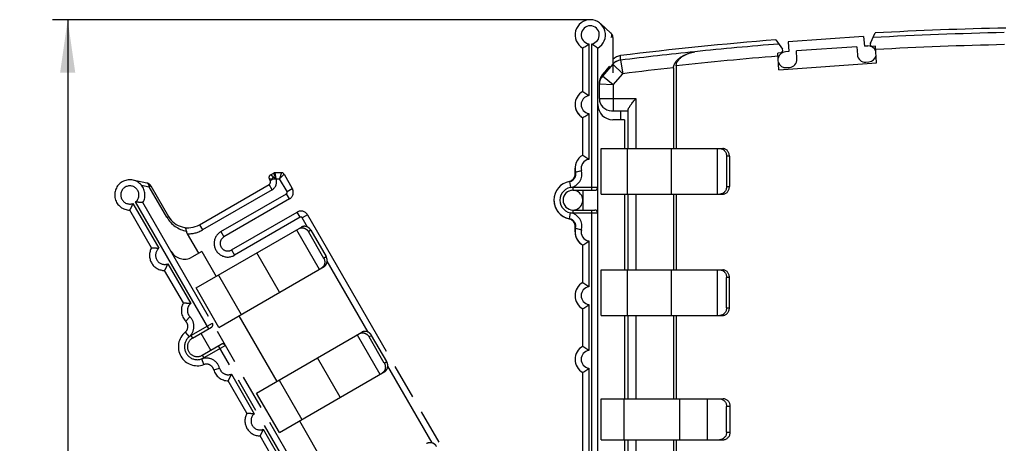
# Model space of a CAD drawing. Header units: millimetres. Extents: x 0 to 420, y 0 to 297.
# Tile 14 of 33: x 155 to 220, y 230 to 258. Entities that reach past the tile are written whole.
import ezdxf

# ---------------------------------------------------------------- set-up
doc = ezdxf.new("R2010")
doc.units = ezdxf.units.MM
doc.header["$LTSCALE"] = 23.1
doc.linetypes.add('PHANTOM', pattern=[0.8, 0.45, -0.05, 0.1, -0.05, 0.1, -0.05])
doc.layers.get('0').update_dxf_attribs({"linetype": 'CONTINUOUS'})
for name, color, linetype in [('DEFAULT_3', 7, 'PHANTOM'), ('T-EM12-T00-100-LINDXF_DIMENSION', 7, 'CONTINUOUS'), ('T-EM12-T00-1DXF_CONTINUOUS_LINE', 7, 'CONTINUOUS'), ('T-REX12-TXX_DXF_CONTINUOUS_LINE', 7, 'CONTINUOUS')]:
    doc.layers.add(name, color=color, linetype=linetype)
doc.styles.get("Standard").update_dxf_attribs({"font": 'txt', "width": 0.8})
doc.dimstyles.new('DIMSTYLE_1', dxfattribs={"dimtxt": 2.5, "dimasz": 3.5, "dimexe": 1, "dimexo": 0, "dimtad": 1, "dimdec": 3, "dimdsep": 46, "dimtxsty": 'Standard', "dimblk": '_FILLED', "dimblk1": '_FILLED', "dimblk2": '_FILLED', "dimcen": 0.09, "dimclrt": 5, "dimadec": 0, "dimazin": 0, "dimtp": 0.3, "dimtm": 0.3, "dimtfac": 1, "dimtdec": 3, "dimtofl": 0, "dimtmove": 0, "dimatfit": 3, "dimldrblk": '_FILLED', "dimfxl": 1, "dimtolj": 1, "dimarcsym": 0})

# ---------------------------------------------------------------- blocks, each defined once
blk = doc.blocks.new('_FILLED')
at = {"color": 0, "linetype": 'ByBlock'}
blk.add_solid([(0, 0), (-1, 0.143), (-1, -0.143)], dxfattribs=at)
blk = doc.blocks.new('*D1')
at = {"layer": 'T-EM12-T00-100-LINDXF_DIMENSION', "color": 2, "linetype": 'Continuous'}
for p, q in [((157.509, 257.63), (157.134, 257.63)), ((192.633, 257.63), (157.509, 257.63)), ((158.134, 257.63), (158.134, 208.38)), ((158.134, 159.13), (158.134, 208.38)), ((157.509, 159.13), (157.134, 159.13)), ((212.133, 159.13), (157.509, 159.13))]:
    blk.add_line(p, q, dxfattribs=at)
at = {"layer": 'T-EM12-T00-100-LINDXF_DIMENSION', "color": 2, "linetype": 'Continuous', "xscale": 3.5, "yscale": 3.5, "zscale": 3.5}
for p, rotation in [((158.134, 257.63), 90), ((158.134, 159.13), 270)]:
    blk.add_blockref('_FILLED', p, dxfattribs=dict(at, rotation=rotation))
at = {"layer": 'T-EM12-T00-100-LINDXF_DIMENSION', "color": 5, "linetype": 'Continuous', "insert": (155.009, 208.38), "char_height": 2.5, "width": 8.83929, "attachment_point": 2, "rotation": 90, "line_spacing_factor": 0.9}
blk.add_mtext(' 99', dxfattribs=at)

msp = doc.modelspace()

# ---------------------------------------------------------------- linework, layer by layer
at = {"layer": 'DEFAULT_3', "color": 8, "linetype": 'PHANTOM'}
for p, q in [((163.3594, 246.8601), (162.4401, 247.0523)), ((171.4967, 247.0326), (171.4467, 247.1192)), ((171.5199, 247.3924), (171.7333, 247.5156)), ((171.8333, 247.5424), (172.2415, 247.5424)), ((172.4147, 247.4424), (172.9627, 246.4933)), ((163.6239, 246.6685), (164.7845, 244.6584)), ((166.8335, 244.1094), (171.4234, 246.7594)), ((172.7797, 245.8103), (168.4495, 243.3103)), ((163.6694, 242.5897), (162.2354, 245.0735)), ((185.9184, 206.0533), (163.1015, 245.5735)), ((168.9495, 242.4443), (173.2797, 244.9443)), ((173.9627, 244.7613), (192.1326, 213.2901)), ((166.6063, 239.9367), (173.5606, 243.9518)), ((166.0253, 243.5093), (166.7675, 242.2237)), ((174.0297, 243.6453), (175.0297, 241.9132)), ((174.1927, 243.7394), (175.1927, 242.0073)), ((166.984, 242.3487), (166.3345, 241.9737)), ((166.984, 242.3487), (167.934, 240.7033)), ((168.1063, 237.3386), (175.0606, 241.3537)), ((165.7694, 238.9524), (164.5354, 241.0897)), ((168.1063, 237.3386), (166.6063, 239.9367)), ((169.434, 238.1052), (171.934, 233.7751)), ((166.3645, 236.6217), (167.6202, 237.3467)), ((166.9274, 236.9467), (167.5774, 235.8209)), ((170.6063, 233.0085), (177.5606, 237.0236)), ((179.0297, 234.985), (178.0297, 236.7171)), ((179.1927, 235.0791), (178.1927, 236.8112)), ((167.0145, 235.4959), (168.2702, 236.2209)), ((172.1063, 230.4104), (179.0606, 234.4255)), ((169.9694, 231.6778), (168.7354, 233.8151)), ((172.1063, 230.4104), (170.6063, 233.0085)), ((173.434, 231.177), (176.184, 226.4138)), ((172.0694, 228.0405), (170.8354, 230.1778))]:
    msp.add_line(p, q, dxfattribs=at)
at = {"layer": 'DEFAULT_3', "color": 9, "linetype": 'PHANTOM'}
for p, q in [((171.6699, 247.1326), (171.4467, 247.1192)), ((171.4967, 247.0326), (171.6699, 247.1326)), ((171.7065, 247.2692), (171.5199, 247.3924)), ((171.8868, 247.1424), (171.7333, 247.5156)), ((171.8868, 247.1424), (171.8333, 247.5424)), ((171.8868, 247.1424), (171.8858, 247.1418)), ((171.8868, 247.1424), (172.1261, 247.1424)), ((172.2415, 247.5424), (172.1261, 247.1424)), ((172.4147, 247.4424), (172.1261, 247.1424)), ((172.6163, 246.2933), (172.1261, 247.1424)), ((162.9988, 246.7195), (163.5225, 246.61)), ((163.6239, 246.6685), (163.5225, 246.61)), ((164.683, 244.5998), (163.5225, 246.61)), ((171.6234, 246.4129), (167.0335, 243.7629)), ((171.6234, 246.4129), (171.4234, 246.7594)), ((172.6163, 246.2933), (172.9627, 246.4933)), ((168.2495, 243.6567), (172.5797, 246.1567)), ((172.7797, 245.8103), (172.5797, 246.1567)), ((162.4446, 245.5111), (164.153, 242.5521)), ((167.447, 237.2467), (162.6178, 245.6111)), ((164.683, 244.5998), (164.7845, 244.6584)), ((173.4797, 244.5979), (169.1495, 242.0979)), ((173.4797, 244.5979), (173.2797, 244.9443)), ((173.9627, 244.7613), (173.6163, 244.5613)), ((173.9664, 243.9548), (173.6163, 244.5613)), ((166.8335, 244.1094), (167.0335, 243.7629)), ((173.2448, 243.7694), (174.7448, 241.1714)), ((168.2495, 243.6567), (168.4495, 243.3103)), ((174.1927, 243.7394), (174.0297, 243.6453)), ((168.9495, 242.4443), (169.1495, 242.0979)), ((172.1274, 239.6602), (170.6274, 242.2583)), ((175.0297, 241.9132), (175.1927, 242.0073)), ((164.7446, 241.5274), (166.253, 238.9148)), ((177.9664, 237.0266), (175.2661, 241.7036)), ((168.0877, 240.792), (169.5877, 238.1939)), ((165.9225, 237.7512), (166.2077, 238.0317)), ((166.2645, 236.7949), (167.6934, 237.6199)), ((165.887, 237.0172), (166.1438, 236.7105)), ((166.2645, 236.7949), (166.3645, 236.6217)), ((177.2448, 236.8412), (178.7448, 234.2432)), ((178.1927, 236.8112), (178.0297, 236.7171)), ((168.5434, 236.1477), (167.1145, 235.3227)), ((185.572, 205.8533), (168.097, 236.1209)), ((167.0145, 235.4959), (167.1145, 235.3227)), ((176.1274, 232.732), (174.6274, 235.3301)), ((167.1183, 234.8846), (166.9811, 235.2604)), ((167.7717, 234.5483), (168.1572, 234.6551)), ((179.0297, 234.985), (179.1927, 235.0791)), ((182.1874, 229.7156), (179.2661, 234.7754)), ((168.9446, 234.2528), (170.453, 231.6402)), ((172.0877, 233.8638), (173.5877, 231.2657)), ((171.0446, 230.6155), (172.553, 228.0029))]:
    msp.add_line(p, q, dxfattribs=at)
at = {"layer": 'DEFAULT_3', "color": 8, "linetype": 'PHANTOM'}
for centre, radius, start, end in [((162.2354, 246.0735), 1, 330, 270), ((171.6199, 247.2192), 0.2, 119.999949, 210), ((171.3234, 246.9326), 0.2, 300, 30), ((171.8333, 247.3424), 0.2, 90, 120), ((172.2415, 247.3424), 0.2, 30, 90), ((163.2775, 246.4685), 0.4, 30, 78.189685), ((172.5297, 246.2433), 0.5, 300, 30), ((166.0835, 245.4084), 1.5, 210, 300), ((173.5297, 244.5113), 0.5, 30, 120), ((168.6995, 242.8773), 0.5, 120, 300), ((164.5354, 242.0897), 1, 150, 270), ((165.8345, 242.8397), 1, 210, 300), ((166.6354, 238.4524), 1, 150, 224.527328), ((165.5661, 237.4006), 0.5, 309.938763, 44.527328), ((167.5202, 237.5199), 0.2, 300, 30), ((166.6895, 236.0588), 1.25, 129.938763, 290.061237), ((166.6895, 236.0588), 0.65, 120, 300), ((168.3702, 236.0477), 0.2, 30, 120), ((167.2898, 234.415), 0.5, 15.472672, 110.061237), ((168.7354, 234.8151), 1, 195.472672, 270), ((170.8354, 231.1778), 1, 150, 270)]:
    msp.add_arc(centre, radius, start, end, dxfattribs=at)
at = {"layer": 'DEFAULT_3', "color": 9, "linetype": 'PHANTOM'}
for centre, radius, start, end in [((171.3234, 246.9326), 0.6, 300, 20.405933), ((162.2354, 246.0735), 0.6, 309.594068, 290.405932), ((172.5297, 246.2433), 0.1, 300, 30), ((166.3285, 245.5498), 1.9, 209.999768, 259.09987), ((173.5297, 244.5113), 0.1, 30, 120), ((166.0835, 245.4084), 1.9, 268.243136, 300), ((168.6995, 242.8773), 0.9, 120, 300), ((164.5354, 242.0897), 0.6, 129.594068, 290.405932), ((166.6354, 238.4524), 0.6, 129.594068, 224.527328), ((165.5661, 237.4006), 0.9, 309.938763, 44.527328), ((166.6895, 236.0588), 0.85, 120, 300), ((167.2898, 234.415), 0.9, 15.472672, 110.061237), ((168.7354, 234.8151), 0.6, 195.472672, 290.405932), ((170.8354, 231.1778), 0.6, 129.594068, 290.405932)]:
    msp.add_arc(centre, radius, start, end, dxfattribs=at)
for points, knots in [([(171.6699, 247.1326), (171.6727, 247.156), (171.682, 247.2025), (171.6972, 247.2474), (171.7065, 247.2692)], [0, 0, 0, 0, 0.5000001, 1, 1, 1, 1]), ([(171.6699, 247.1326), (171.6866, 247.135), (171.7583, 247.1433), (171.8307, 247.1442), (171.8858, 247.1418)], [0, 0, 0, 0, 0.2350053, 1, 1, 1, 1]), ([(171.7065, 247.2692), (171.721, 247.2596), (171.7818, 247.2186), (171.8412, 247.1755), (171.8858, 247.1418)], [0, 0, 0, 0, 0.2373571, 1, 1, 1, 1]), ([(163.5225, 246.61), (163.5192, 246.6415), (163.5078, 246.7005), (163.4735, 246.7781), (163.4308, 246.8269), (163.391, 246.8509), (163.3699, 246.8579), (163.3594, 246.8601)], [0, 0, 0, 0, 0.2993113, 0.5637029, 0.7928797, 0.8980479, 1, 1, 1, 1])]:
    msp.add_open_spline(points, degree=3, knots=knots, dxfattribs=at)
at = {"layer": 'DEFAULT_3', "color": 8, "linetype": 'PHANTOM'}
for points, knots in [([(162.2354, 245.0735), (162.2426, 245.0858), (162.2685, 245.1312), (162.3183, 245.2229), (162.3833, 245.3555), (162.4251, 245.4569), (162.4446, 245.5111)], [0, 0, 0, 0, 0.0881412, 0.3229905, 0.6443559, 1, 1, 1, 1]), ([(163.1015, 245.5735), (163.0872, 245.5735), (163.0349, 245.5737), (162.9306, 245.5765), (162.7833, 245.5865), (162.6745, 245.6009), (162.6178, 245.6111)], [0, 0, 0, 0, 0.0881422, 0.3229927, 0.6443591, 1, 1, 1, 1]), ([(165.9692, 243.6841), (165.9682, 243.7163), (165.9645, 243.7624), (165.9529, 243.8192), (165.9423, 243.8534), (165.9296, 243.8813), (165.9148, 243.9025), (165.898, 243.9169), (165.885, 243.9216), (165.8788, 243.9224)], [0, 0, 0, 0, 0.3589234, 0.5116881, 0.6444859, 0.7572036, 0.851207, 0.9299932, 1, 1, 1, 1]), ([(173.3976, 243.8577), (173.4226, 243.8721), (173.4763, 243.8956), (173.5631, 243.9123), (173.6531, 243.9102), (173.7427, 243.8894), (173.8284, 243.8509), (173.9072, 243.796), (173.9759, 243.7271), (174.0133, 243.6735), (174.0297, 243.6453)], [0, 0, 0, 0, 0.1172355, 0.2357011, 0.3564175, 0.48001, 0.6066422, 0.736019, 0.8674555, 1, 1, 1, 1]), ([(174.1927, 243.7394), (174.1764, 243.7676), (174.1389, 243.8212), (174.0702, 243.8902), (173.9914, 243.945), (173.9057, 243.9836), (173.8161, 244.0044), (173.7261, 244.0065), (173.6393, 243.9897), (173.5856, 243.9662), (173.5606, 243.9518)], [0, 0, 0, 0, 0.1325445, 0.263981, 0.3933578, 0.51999, 0.6435825, 0.7642989, 0.8827645, 1, 1, 1, 1]), ([(165.9692, 243.6841), (165.9701, 243.6541), (165.983, 243.5927), (166.0095, 243.5366), (166.0253, 243.5093)], [0, 0, 0, 0, 0.4875853, 1, 1, 1, 1]), ([(163.6694, 242.5897), (163.6837, 242.5897), (163.736, 242.5895), (163.8403, 242.5867), (163.9876, 242.5767), (164.0964, 242.5623), (164.153, 242.5521)], [0, 0, 0, 0, 0.0881422, 0.3229927, 0.6443591, 1, 1, 1, 1]), ([(175.0297, 241.9132), (175.046, 241.8849), (175.0737, 241.8257), (175.099, 241.7317), (175.1071, 241.6361), (175.0976, 241.5426), (175.0709, 241.4546), (175.0277, 241.3756), (174.9698, 241.3088), (174.9226, 241.274), (174.8976, 241.2596)], [0, 0, 0, 0, 0.1325445, 0.263981, 0.3933578, 0.51999, 0.6435825, 0.7642989, 0.8827645, 1, 1, 1, 1]), ([(175.0606, 241.3537), (175.0856, 241.3682), (175.1328, 241.4029), (175.1907, 241.4697), (175.2339, 241.5487), (175.2607, 241.6367), (175.2701, 241.7302), (175.262, 241.8258), (175.2367, 241.9198), (175.209, 241.9791), (175.1927, 242.0073)], [0, 0, 0, 0, 0.1172355, 0.2357011, 0.3564175, 0.48001, 0.6066422, 0.736019, 0.8674555, 1, 1, 1, 1]), ([(164.5354, 241.0897), (164.5426, 241.1021), (164.5685, 241.1475), (164.6183, 241.2392), (164.6833, 241.3718), (164.7251, 241.4732), (164.7446, 241.5274)], [0, 0, 0, 0, 0.0881412, 0.3229905, 0.6443559, 1, 1, 1, 1]), ([(165.7694, 238.9524), (165.7837, 238.9524), (165.836, 238.9522), (165.9403, 238.9494), (166.0876, 238.9394), (166.1964, 238.925), (166.253, 238.9148)], [0, 0, 0, 0, 0.0881422, 0.3229927, 0.6443591, 1, 1, 1, 1]), ([(177.3976, 236.9295), (177.4226, 236.9439), (177.4763, 236.9674), (177.5631, 236.9841), (177.6531, 236.982), (177.7427, 236.9612), (177.8284, 236.9227), (177.9072, 236.8678), (177.9759, 236.7989), (178.0133, 236.7453), (178.0297, 236.7171)], [0, 0, 0, 0, 0.1172355, 0.2357011, 0.3564175, 0.48001, 0.6066422, 0.736019, 0.8674555, 1, 1, 1, 1]), ([(178.1927, 236.8112), (178.1764, 236.8394), (178.1389, 236.893), (178.0702, 236.962), (177.9914, 237.0168), (177.9057, 237.0554), (177.8161, 237.0762), (177.7261, 237.0783), (177.6393, 237.0615), (177.5856, 237.038), (177.5606, 237.0236)], [0, 0, 0, 0, 0.1325445, 0.263981, 0.3933578, 0.51999, 0.6435825, 0.7642989, 0.8827645, 1, 1, 1, 1]), ([(179.0297, 234.985), (179.046, 234.9567), (179.0737, 234.8975), (179.099, 234.8035), (179.1071, 234.7079), (179.0976, 234.6144), (179.0709, 234.5264), (179.0277, 234.4474), (178.9698, 234.3806), (178.9226, 234.3458), (178.8976, 234.3314)], [0, 0, 0, 0, 0.1325445, 0.263981, 0.3933578, 0.51999, 0.6435825, 0.7642989, 0.8827645, 1, 1, 1, 1]), ([(179.0606, 234.4255), (179.0856, 234.44), (179.1328, 234.4747), (179.1907, 234.5415), (179.2339, 234.6205), (179.2607, 234.7085), (179.2701, 234.802), (179.262, 234.8976), (179.2367, 234.9916), (179.209, 235.0509), (179.1927, 235.0791)], [0, 0, 0, 0, 0.1172355, 0.2357011, 0.3564175, 0.48001, 0.6066422, 0.736019, 0.8674555, 1, 1, 1, 1]), ([(168.7354, 233.8151), (168.7426, 233.8275), (168.7685, 233.8729), (168.8183, 233.9646), (168.8833, 234.0972), (168.9251, 234.1986), (168.9446, 234.2528)], [0, 0, 0, 0, 0.0881412, 0.3229905, 0.6443559, 1, 1, 1, 1]), ([(169.9694, 231.6778), (169.9837, 231.6778), (170.036, 231.6775), (170.1403, 231.6748), (170.2876, 231.6648), (170.3964, 231.6504), (170.453, 231.6402)], [0, 0, 0, 0, 0.0881422, 0.3229927, 0.6443591, 1, 1, 1, 1]), ([(170.8354, 230.1778), (170.8426, 230.1902), (170.8685, 230.2356), (170.9183, 230.3273), (170.9833, 230.4599), (171.0251, 230.5613), (171.0446, 230.6155)], [0, 0, 0, 0, 0.0881412, 0.3229905, 0.6443559, 1, 1, 1, 1]), ([(182.4907, 229.4777), (182.4744, 229.506), (182.4364, 229.5595), (182.3658, 229.6276), (182.284, 229.6808), (182.1943, 229.7171), (182.1001, 229.735), (182.005, 229.734), (181.9127, 229.7138), (181.8553, 229.6882), (181.8283, 229.6726)], [0, 0, 0, 0, 0.1279699, 0.2554901, 0.3821872, 0.5077977, 0.6322212, 0.755538, 0.8779988, 1, 1, 1, 1])]:
    msp.add_open_spline(points, degree=3, knots=knots, dxfattribs=at)
at = {"layer": 'T-EM12-T00-1DXF_CONTINUOUS_LINE', "color": 7, "linetype": 'Continuous'}
for p, q in [((204.8912, 256.3091), (205.3169, 255.6781)), ((210.6807, 256.5288), (205.6929, 256.1801)), ((205.6929, 256.1801), (205.7382, 255.5316)), ((210.6807, 256.5288), (210.726, 255.8804)), ((211.1229, 256.0841), (211.4502, 256.7552)), ((205.7382, 255.5316), (205.5138, 255.5159)), ((210.2272, 255.8455), (206.237, 255.5665)), ((206.2736, 255.0428), (206.237, 255.5665)), ((210.2272, 255.8455), (210.2639, 255.3218)), ((210.9505, 255.8961), (210.726, 255.8804)), ((211.4577, 255.8819), (211.2682, 255.8687)), ((211.5345, 254.7843), (211.4577, 255.8819)), ((205.203, 255.4445), (205.0134, 255.4313)), ((205.0902, 254.3337), (205.0134, 255.4313)), ((210.8242, 254.8347), (211.0237, 254.8487)), ((198.1326, 254.4592), (198.1326, 249.1299)), ((198.3058, 254.5882), (198.3058, 249.1299)), ((205.0902, 254.3337), (211.5345, 254.7843)), ((205.587, 254.4685), (205.7865, 254.4824)), ((193.4115, 253.9753), (193.4314, 253.9998)), ((193.2326, 252.4299), (193.2326, 253.471)), ((194.0326, 251.6299), (195.1326, 251.6299)), ((195.1326, 249.1299), (195.1326, 251.6883)), ((191.6326, 247.4445), (191.6326, 247.8299)), ((195.1326, 241.1299), (195.1326, 246.1299)), ((198.1326, 246.1299), (198.1326, 241.1299)), ((198.3058, 246.1299), (198.3058, 241.1299)), ((191.6326, 243.6299), (191.6326, 244.0152)), ((195.1326, 232.6299), (195.1326, 238.1299)), ((198.1326, 238.1299), (198.1326, 232.6299)), ((198.3058, 238.1299), (198.3058, 232.6299)), ((195.1326, 228.9799), (195.1326, 229.9299)), ((198.1326, 229.9299), (198.1326, 228.9799)), ((198.3058, 229.9299), (198.3058, 228.9799))]:
    msp.add_line(p, q, dxfattribs=at)
at = {"layer": 'T-EM12-T00-1DXF_CONTINUOUS_LINE', "color": 9, "linetype": 'Continuous'}
for p, q in [((199.5373, 255.5179), (199.5407, 255.5185)), ((194.1238, 254.9972), (194.1251, 254.7006)), ((194.6272, 254.9632), (194.6258, 255.2616)), ((194.6275, 254.9628), (194.6273, 254.9633)), ((194.6275, 254.9628), (194.7793, 254.0701)), ((194.1251, 254.7006), (193.4335, 253.9133)), ((194.1272, 254.6985), (194.1251, 254.7006)), ((194.1272, 254.6985), (194.7793, 254.0701)), ((193.4332, 253.9139), (193.4331, 253.9985)), ((193.4335, 253.9133), (193.4332, 253.9139)), ((194.1426, 253.3454), (193.4335, 253.9133)), ((194.1426, 253.3454), (194.7793, 254.0701)), ((194.1426, 253.3454), (193.235, 253.3867)), ((194.1426, 253.3454), (194.1426, 251.6299)), ((193.2326, 252.4299), (195.6326, 252.4299)), ((195.6326, 252.4299), (195.6326, 249.1299)), ((191.6326, 247.4445), (191.6802, 247.4445)), ((195.6326, 246.1299), (195.6326, 241.1299)), ((191.6802, 244.0152), (191.6326, 244.0152)), ((195.6326, 238.1299), (195.6326, 232.6299)), ((195.6326, 229.9299), (195.6326, 228.9799))]:
    msp.add_line(p, q, dxfattribs=at)
for centre, radius, start, end in [((225.1326, 7.1299), 249.7035, 91.185545, 93.17526), ((225.1326, 7.1299), 249.7033, 95.883312, 97.01709), ((225.1326, 7.1299), 249.7035, 94.605783, 95.882508), ((225.1326, 7.1299), 248.9083, 91.185545, 93.145848), ((194.7237, 254.1675), 0.8016, 96.903032, 138.309506), ((194.7295, 254.1642), 0.8051, 97.284573, 138.428298), ((225.1326, 7.1299), 248.9083, 94.632909, 96.187234), ((314.6541, 155.6493), 156.0996, 140.674993, 140.946851), ((225.1326, 7.1299), 248.7987, 96.230092, 97.007503), ((194.0254, 253.471), 0.7929, 177.142291, 179.999139), ((194.0261, 253.471), 0.7936, 176.48917, 177.142704), ((194.0258, 253.471), 0.7932, 174.281752, 176.489349), ((194.0374, 253.385), 0.8023, 138.821618, 179.878117), ((194.0248, 253.4711), 0.7923, 173.629919, 174.281358), ((194.0255, 253.471), 0.793, 170.91511, 173.629594), ((194.0272, 253.4706), 0.7947, 141.349746, 170.904335), ((194.0297, 253.4688), 0.7977, 140.671513, 141.364005), ((193.5896, 253.8307), 0.2294, 132.990796, 140.901802), ((194.0293, 253.4692), 0.7972, 138.399692, 140.671763)]:
    msp.add_arc(centre, radius, start, end, dxfattribs=at)
at = {"layer": 'T-EM12-T00-1DXF_CONTINUOUS_LINE', "color": 7, "linetype": 'Continuous'}
for centre, radius, start, end in [((225.1326, 7.1299), 250, 91.160423, 93.137327), ((225.1326, 7.1299), 250, 94.644055, 97.009119), ((205.5504, 254.9922), 0.525, 94, 168.13422), ((205.1925, 255.5942), 0.15, 274, 34), ((210.9871, 255.3724), 0.525, 19.86578, 94), ((211.2577, 256.0183), 0.15, 154, 274), ((194.7233, 254.4676), 0.8, 97.009136, 137.621186), ((205.5504, 254.9922), 0.525, 199.86578, 274), ((205.7499, 255.0062), 0.525, 274, 4), ((210.7876, 255.3584), 0.525, 184, 274), ((210.9871, 255.3724), 0.525, 274, 348.13422), ((316.5766, 153.9551), 158.6622, 140.641675, 140.909143), ((194.0326, 253.471), 0.8, 140.920485, 179.999993), ((194.0326, 252.4299), 0.8, 180, 270), ((192.6326, 252.0299), 1, 177.34441, 240), ((192.6326, 252.0299), 1, 176.701391, 176.965234), ((192.6326, 252.0299), 1, 175.448909, 176.01657), ((192.6326, 252.0299), 1, 172.168543, 173.785524), ((192.6326, 252.0299), 1, 171.140081, 171.90265), ((192.6326, 247.8299), 1, 179.451026, 180), ((191.1326, 247.4445), 0.5, 281.536959, 360), ((191.4826, 245.7299), 0.65, 270.000005, 183.292566), ((191.4826, 245.7299), 1.25, 177.130004, 258.463041), ((191.1326, 244.0152), 0.5, 0, 78.463041), ((192.6326, 243.6299), 1, 180.062322, 240), ((192.6326, 239.4299), 1, 179.973262, 240), ((192.6326, 239.4299), 1, 177.038887, 178.591572), ((192.6326, 235.2299), 1, 179.973262, 240)]:
    msp.add_arc(centre, radius, start, end, dxfattribs=at)
for points, knots in [([(198.1326, 254.4592), (198.1326, 254.5021), (198.143, 254.5876), (198.185, 254.708), (198.2457, 254.8174), (198.3433, 254.947), (198.4878, 255.0846), (198.6812, 255.218), (198.886, 255.3251), (199.0983, 255.4099), (199.3157, 255.4748), (199.4632, 255.5056), (199.5373, 255.5179)], [0, 0, 0, 0, 0.0683054, 0.1356706, 0.2017444, 0.2665915, 0.3932498, 0.5172424, 0.6394475, 0.760417, 0.8805132, 1, 1, 1, 1]), ([(198.3058, 254.5882), (198.3058, 254.6259), (198.3149, 254.7009), (198.3517, 254.8065), (198.4049, 254.9025), (198.4904, 255.0162), (198.6171, 255.137), (198.7866, 255.2541), (198.9662, 255.3482), (199.1524, 255.4228), (199.3429, 255.4798), (199.4723, 255.507), (199.5373, 255.5179)], [0, 0, 0, 0, 0.0683042, 0.1356701, 0.2017447, 0.2665946, 0.3932547, 0.5172463, 0.6394516, 0.7604204, 0.8805158, 1, 1, 1, 1]), ([(195.1326, 251.6883), (195.1326, 251.6977), (195.1361, 251.7188), (195.1475, 251.7515), (195.1647, 251.7883), (195.1956, 251.8442), (195.2441, 251.9195), (195.3112, 252.0143), (195.3859, 252.1144), (195.4656, 252.2179), (195.5484, 252.3234), (195.6044, 252.3943), (195.6326, 252.4299)], [0, 0, 0, 0, 0.0316027, 0.0701629, 0.1154037, 0.1665454, 0.2830364, 0.4134807, 0.5532845, 0.6991751, 0.8487251, 1, 1, 1, 1])]:
    msp.add_open_spline(points, degree=3, knots=knots, dxfattribs=at)
at = {"layer": 'T-EM12-T00-1DXF_CONTINUOUS_LINE', "color": 9, "linetype": 'Continuous'}
for points, knots in [([(193.2326, 253.3873), (193.2326, 253.4352), (193.2413, 253.5312), (193.2803, 253.6704), (193.3438, 253.8004), (193.4013, 253.878), (193.4332, 253.9139)], [0, 0, 0, 0, 0.2497664, 0.4996349, 0.7496928, 1, 1, 1, 1]), ([(193.235, 253.3867), (193.2344, 253.3868), (193.2337, 253.3868), (193.2326, 253.3871), (193.2326, 253.3873)], [0, 0, 0, 0, 0.7216246, 1, 1, 1, 1])]:
    msp.add_open_spline(points, degree=3, knots=knots, dxfattribs=at)
at = {"layer": 'T-REX12-TXX_DXF_CONTINUOUS_LINE', "color": 7, "linetype": 'Continuous'}
for p, q in [((193.9992, 256.7491), (193.2992, 257.3752)), ((194.1326, 256.451), (194.1326, 254.1299)), ((192.1326, 252.8959), (192.1326, 255.7639)), ((193.1326, 210.1299), (193.1326, 255.7639)), ((194.6326, 251.6299), (194.6326, 251.0299)), ((192.1326, 248.6959), (192.1326, 251.1639)), ((194.8826, 251.0299), (194.1326, 251.0299)), ((194.8826, 251.0299), (194.8826, 249.1299)), ((193.3494, 246.1299), (193.3494, 249.1299)), ((193.3494, 249.1299), (201.3796, 249.1299)), ((201.6326, 248.6299), (201.6326, 246.6299)), ((201.8208, 248.6299), (201.8208, 246.6299)), ((191.4826, 246.3799), (192.9326, 246.3799)), ((192.1326, 246.3799), (192.1326, 245.0799)), ((193.3494, 246.1299), (201.3796, 246.1299)), ((194.8826, 246.1299), (194.8826, 241.1299)), ((191.4826, 245.0799), (192.9326, 245.0799)), ((192.1326, 240.2959), (192.1326, 242.7639)), ((193.3494, 238.1299), (193.3494, 241.1299)), ((193.3494, 241.1299), (201.3796, 241.1299)), ((201.6326, 238.6299), (201.6326, 240.6299)), ((201.8208, 238.6299), (201.8208, 240.6299)), ((192.1326, 236.0959), (192.1326, 238.5639)), ((193.3494, 238.1299), (201.3796, 238.1299)), ((194.8826, 238.1299), (194.8826, 232.6299)), ((192.1326, 195.2246), (192.1326, 234.3639)), ((193.3494, 229.9299), (193.3494, 232.6299)), ((193.3494, 232.6299), (201.4, 232.6299)), ((201.6326, 230.4299), (201.6326, 232.1299)), ((201.8763, 230.4299), (201.8763, 232.1299)), ((193.3494, 229.9299), (201.4, 229.9299)), ((194.8826, 229.9299), (194.8826, 228.9799))]:
    msp.add_line(p, q, dxfattribs=at)
at = {"layer": 'T-REX12-TXX_DXF_CONTINUOUS_LINE', "color": 9, "linetype": 'Continuous'}
for p, q in [((192.5326, 256.0383), (192.5326, 252.6215)), ((192.7326, 246.3799), (192.7326, 256.0383)), ((192.5326, 251.4383), (192.5326, 248.4215)), ((195.06, 249.1299), (195.06, 246.1299)), ((197.9926, 246.1299), (197.9926, 249.1299)), ((201.0149, 249.1299), (201.0149, 246.1299)), ((201.8208, 248.6299), (201.6326, 248.6299)), ((191.6645, 247.579), (192.0517, 247.6794)), ((191.2668, 246.9611), (191.3358, 246.5671)), ((191.4826, 246.5799), (191.4826, 246.3799)), ((191.4826, 246.5799), (193.1326, 246.5799)), ((201.6326, 246.6299), (201.8208, 246.6299)), ((191.4826, 245.0799), (191.4826, 244.8799)), ((192.7326, 210.1299), (192.7326, 245.0799)), ((191.2668, 244.4986), (191.3358, 244.8926)), ((193.1326, 244.8799), (191.4826, 244.8799)), ((191.6645, 243.8807), (192.0517, 243.7804)), ((192.5326, 243.0383), (192.5326, 240.0215)), ((195.06, 241.1299), (195.06, 238.1299)), ((197.9926, 238.1299), (197.9926, 241.1299)), ((201.0149, 241.1299), (201.0149, 238.1299)), ((201.8208, 240.6299), (201.6326, 240.6299)), ((192.5326, 238.8383), (192.5326, 235.8215)), ((201.6326, 238.6299), (201.8208, 238.6299)), ((192.5326, 234.6383), (192.5326, 197.9959)), ((194.8498, 232.6299), (194.8498, 229.9299)), ((198.5533, 229.9299), (198.5533, 232.6299)), ((200.3511, 232.6299), (200.3511, 229.9299)), ((201.8763, 232.1299), (201.6326, 232.1299)), ((201.6326, 230.4299), (201.8763, 230.4299))]:
    msp.add_line(p, q, dxfattribs=at)
at = {"layer": 'T-REX12-TXX_DXF_CONTINUOUS_LINE', "color": 7, "linetype": 'Continuous'}
for centre, radius, start, end in [((192.6326, 256.6299), 1, 300, 240), ((193.7326, 256.451), 0.4, 0, 48.189685), ((192.6326, 252.0299), 1, 120, 240), ((194.1326, 252.0299), 1, 180, 270), ((192.6326, 247.8299), 1, 120, 194.527328), ((191.1805, 247.4536), 0.5, 279.938763, 14.527328), ((191.4826, 245.7299), 1.25, 99.938763, 260.061237), ((191.4826, 245.7299), 0.65, 90, 270), ((192.9326, 246.5799), 0.2, 270, 360), ((192.9326, 244.8799), 0.2, 0, 90), ((191.1805, 244.0061), 0.5, 345.472672, 80.061237), ((192.6326, 243.6299), 1, 165.472672, 240), ((192.6326, 239.4299), 1, 120, 240), ((192.6326, 235.2299), 1, 120, 240)]:
    msp.add_arc(centre, radius, start, end, dxfattribs=at)
at = {"layer": 'T-REX12-TXX_DXF_CONTINUOUS_LINE', "color": 9, "linetype": 'Continuous'}
for centre, radius, start, end in [((192.6326, 256.6299), 0.6, 279.594068, 260.405932), ((192.6326, 252.0299), 0.6, 99.594068, 260.405932), ((192.6326, 247.8299), 0.6, 99.594068, 194.527328), ((191.1805, 247.4536), 0.9, 279.938763, 14.527328), ((191.4826, 245.7299), 0.85, 90, 270), ((191.1805, 244.0061), 0.9, 345.472672, 80.061237), ((192.6326, 243.6299), 0.6, 165.472672, 260.405932), ((192.6326, 239.4299), 0.6, 99.594068, 260.405932), ((192.6326, 235.2299), 0.6, 99.594068, 260.405932)]:
    msp.add_arc(centre, radius, start, end, dxfattribs=at)
msp.add_open_spline([(194.0154, 256.451), (194.0283, 256.4799), (194.048, 256.5368), (194.0571, 256.621), (194.0445, 256.6847), (194.022, 256.7254), (194.0073, 256.7419), (193.9992, 256.7491)], degree=3, knots=[0, 0, 0, 0, 0.2993113, 0.5637029, 0.7928797, 0.8980479, 1, 1, 1, 1], dxfattribs=at)
at = {"layer": 'T-REX12-TXX_DXF_CONTINUOUS_LINE', "color": 7, "linetype": 'Continuous'}
for points, knots in [([(192.1326, 255.7639), (192.1449, 255.771), (192.19, 255.7974), (192.279, 255.8519), (192.4016, 255.9342), (192.4886, 256.0011), (192.5326, 256.0383)], [0, 0, 0, 0, 0.0881412, 0.3229905, 0.6443559, 1, 1, 1, 1]), ([(193.1326, 255.7639), (193.1202, 255.771), (193.0751, 255.7974), (192.9861, 255.8519), (192.8635, 255.9342), (192.7765, 256.0011), (192.7326, 256.0383)], [0, 0, 0, 0, 0.0881422, 0.3229927, 0.6443591, 1, 1, 1, 1]), ([(192.1326, 252.8959), (192.1449, 252.8888), (192.19, 252.8624), (192.279, 252.8079), (192.4016, 252.7256), (192.4886, 252.6587), (192.5326, 252.6215)], [0, 0, 0, 0, 0.0881422, 0.3229927, 0.6443591, 1, 1, 1, 1]), ([(192.1326, 251.1639), (192.1449, 251.171), (192.19, 251.1974), (192.279, 251.2519), (192.4016, 251.3342), (192.4886, 251.4011), (192.5326, 251.4383)], [0, 0, 0, 0, 0.0881412, 0.3229905, 0.6443559, 1, 1, 1, 1]), ([(201.1914, 249.1299), (201.2202, 249.1299), (201.2785, 249.1234), (201.3621, 249.0945), (201.4389, 249.0476), (201.5061, 248.9849), (201.5611, 248.9086), (201.6018, 248.8217), (201.6269, 248.7277), (201.6326, 248.6625), (201.6326, 248.6299)], [0, 0, 0, 0, 0.1172355, 0.2357011, 0.3564175, 0.48001, 0.6066422, 0.736019, 0.8674555, 1, 1, 1, 1]), ([(201.8208, 248.6299), (201.8208, 248.6625), (201.8152, 248.7277), (201.7901, 248.8217), (201.7493, 248.9086), (201.6943, 248.9849), (201.6272, 249.0476), (201.5503, 249.0945), (201.4667, 249.1234), (201.4085, 249.1299), (201.3796, 249.1299)], [0, 0, 0, 0, 0.1325445, 0.263981, 0.3933578, 0.51999, 0.6435825, 0.7642989, 0.8827645, 1, 1, 1, 1]), ([(192.1326, 248.6959), (192.1449, 248.6888), (192.19, 248.6624), (192.279, 248.6079), (192.4016, 248.5256), (192.4886, 248.4587), (192.5326, 248.4215)], [0, 0, 0, 0, 0.0881422, 0.3229927, 0.6443591, 1, 1, 1, 1]), ([(201.6326, 246.6299), (201.6326, 246.5972), (201.6269, 246.5321), (201.6018, 246.438), (201.5611, 246.3512), (201.5061, 246.2749), (201.4389, 246.2121), (201.3621, 246.1653), (201.2785, 246.1364), (201.2202, 246.1299), (201.1914, 246.1299)], [0, 0, 0, 0, 0.1325445, 0.263981, 0.3933578, 0.51999, 0.6435825, 0.7642989, 0.8827645, 1, 1, 1, 1]), ([(201.3796, 246.1299), (201.4085, 246.1299), (201.4667, 246.1364), (201.5503, 246.1653), (201.6272, 246.2121), (201.6943, 246.2749), (201.7493, 246.3512), (201.7901, 246.438), (201.8152, 246.5321), (201.8208, 246.5972), (201.8208, 246.6299)], [0, 0, 0, 0, 0.1172355, 0.2357011, 0.3564175, 0.48001, 0.6066422, 0.736019, 0.8674555, 1, 1, 1, 1]), ([(192.1326, 242.7639), (192.1449, 242.771), (192.19, 242.7974), (192.279, 242.8519), (192.4016, 242.9342), (192.4886, 243.0011), (192.5326, 243.0383)], [0, 0, 0, 0, 0.0881412, 0.3229905, 0.6443559, 1, 1, 1, 1]), ([(201.1914, 241.1299), (201.2202, 241.1299), (201.2785, 241.1234), (201.3621, 241.0945), (201.4389, 241.0476), (201.5061, 240.9849), (201.5611, 240.9086), (201.6018, 240.8217), (201.6269, 240.7277), (201.6326, 240.6625), (201.6326, 240.6299)], [0, 0, 0, 0, 0.1172355, 0.2357011, 0.3564175, 0.48001, 0.6066422, 0.736019, 0.8674555, 1, 1, 1, 1]), ([(201.8208, 240.6299), (201.8208, 240.6625), (201.8152, 240.7277), (201.7901, 240.8217), (201.7493, 240.9086), (201.6943, 240.9849), (201.6272, 241.0476), (201.5503, 241.0945), (201.4667, 241.1234), (201.4085, 241.1299), (201.3796, 241.1299)], [0, 0, 0, 0, 0.1325445, 0.263981, 0.3933578, 0.51999, 0.6435825, 0.7642989, 0.8827645, 1, 1, 1, 1]), ([(192.1326, 240.2959), (192.1449, 240.2888), (192.19, 240.2624), (192.279, 240.2079), (192.4016, 240.1256), (192.4886, 240.0587), (192.5326, 240.0215)], [0, 0, 0, 0, 0.0881422, 0.3229927, 0.6443591, 1, 1, 1, 1]), ([(192.1326, 238.5639), (192.1449, 238.571), (192.19, 238.5974), (192.279, 238.6519), (192.4016, 238.7342), (192.4886, 238.8011), (192.5326, 238.8383)], [0, 0, 0, 0, 0.0881412, 0.3229905, 0.6443559, 1, 1, 1, 1]), ([(201.6326, 238.6299), (201.6326, 238.5972), (201.6269, 238.5321), (201.6018, 238.438), (201.5611, 238.3512), (201.5061, 238.2749), (201.4389, 238.2121), (201.3621, 238.1653), (201.2785, 238.1364), (201.2202, 238.1299), (201.1914, 238.1299)], [0, 0, 0, 0, 0.1325445, 0.263981, 0.3933578, 0.51999, 0.6435825, 0.7642989, 0.8827645, 1, 1, 1, 1]), ([(201.3796, 238.1299), (201.4085, 238.1299), (201.4667, 238.1364), (201.5503, 238.1653), (201.6272, 238.2121), (201.6943, 238.2749), (201.7493, 238.3512), (201.7901, 238.438), (201.8152, 238.5321), (201.8208, 238.5972), (201.8208, 238.6299)], [0, 0, 0, 0, 0.1172355, 0.2357011, 0.3564175, 0.48001, 0.6066422, 0.736019, 0.8674555, 1, 1, 1, 1]), ([(192.1326, 236.0959), (192.1449, 236.0888), (192.19, 236.0624), (192.279, 236.0079), (192.4016, 235.9256), (192.4886, 235.8587), (192.5326, 235.8215)], [0, 0, 0, 0, 0.0881422, 0.3229927, 0.6443591, 1, 1, 1, 1]), ([(192.1326, 234.3639), (192.1449, 234.371), (192.19, 234.3974), (192.279, 234.4519), (192.4016, 234.5342), (192.4886, 234.6011), (192.5326, 234.6383)], [0, 0, 0, 0, 0.0881412, 0.3229905, 0.6443559, 1, 1, 1, 1]), ([(201.1563, 232.6299), (201.1875, 232.6299), (201.25, 232.6234), (201.34, 232.5947), (201.423, 232.5481), (201.4956, 232.4854), (201.5551, 232.4091), (201.5992, 232.3222), (201.6264, 232.2279), (201.6326, 232.1625), (201.6326, 232.1299)], [0, 0, 0, 0, 0.1220012, 0.244462, 0.3677788, 0.4922023, 0.6178128, 0.7445099, 0.8720301, 1, 1, 1, 1]), ([(201.8763, 232.1299), (201.8763, 232.1625), (201.8702, 232.2279), (201.843, 232.3222), (201.7988, 232.4091), (201.7393, 232.4854), (201.6667, 232.5481), (201.5838, 232.5947), (201.4937, 232.6234), (201.4312, 232.6299), (201.4, 232.6299)], [0, 0, 0, 0, 0.1279699, 0.2554901, 0.3821872, 0.5077977, 0.6322212, 0.755538, 0.8779988, 1, 1, 1, 1]), ([(201.6326, 230.4299), (201.6326, 230.3972), (201.6264, 230.3319), (201.5992, 230.2376), (201.5551, 230.1507), (201.4956, 230.0744), (201.423, 230.0117), (201.34, 229.9651), (201.25, 229.9364), (201.1875, 229.9299), (201.1563, 229.9299)], [0, 0, 0, 0, 0.1279699, 0.2554901, 0.3821872, 0.5077977, 0.6322212, 0.755538, 0.8779988, 1, 1, 1, 1]), ([(201.4, 229.9299), (201.4312, 229.9299), (201.4937, 229.9364), (201.5838, 229.9651), (201.6667, 230.0117), (201.7393, 230.0744), (201.7988, 230.1507), (201.843, 230.2376), (201.8702, 230.3319), (201.8763, 230.3972), (201.8763, 230.4299)], [0, 0, 0, 0, 0.1220012, 0.244462, 0.3677788, 0.4922023, 0.6178128, 0.7445099, 0.8720301, 1, 1, 1, 1])]:
    msp.add_open_spline(points, degree=3, knots=knots, dxfattribs=at)

# ---------------------------------------------------------------- dimensions: what is measured, and where the dimension line sits
at = {"layer": 'T-EM12-T00-100-LINDXF_DIMENSION', "color": 2, "linetype": 'Continuous'}
dim = msp.add_linear_dim(base=(158.1341, 257.6299), p1=(212.1326, 159.1299), p2=(192.633, 257.6299), angle=90, text=' 99', dimstyle='DIMSTYLE_1', dxfattribs=at)
dim.commit()
dim.dimension.update_dxf_attribs({"geometry": '*D1', "text_midpoint": (158.1341, 209.0049), "dimtype": 160})

doc.saveas('drawing.dxf')
